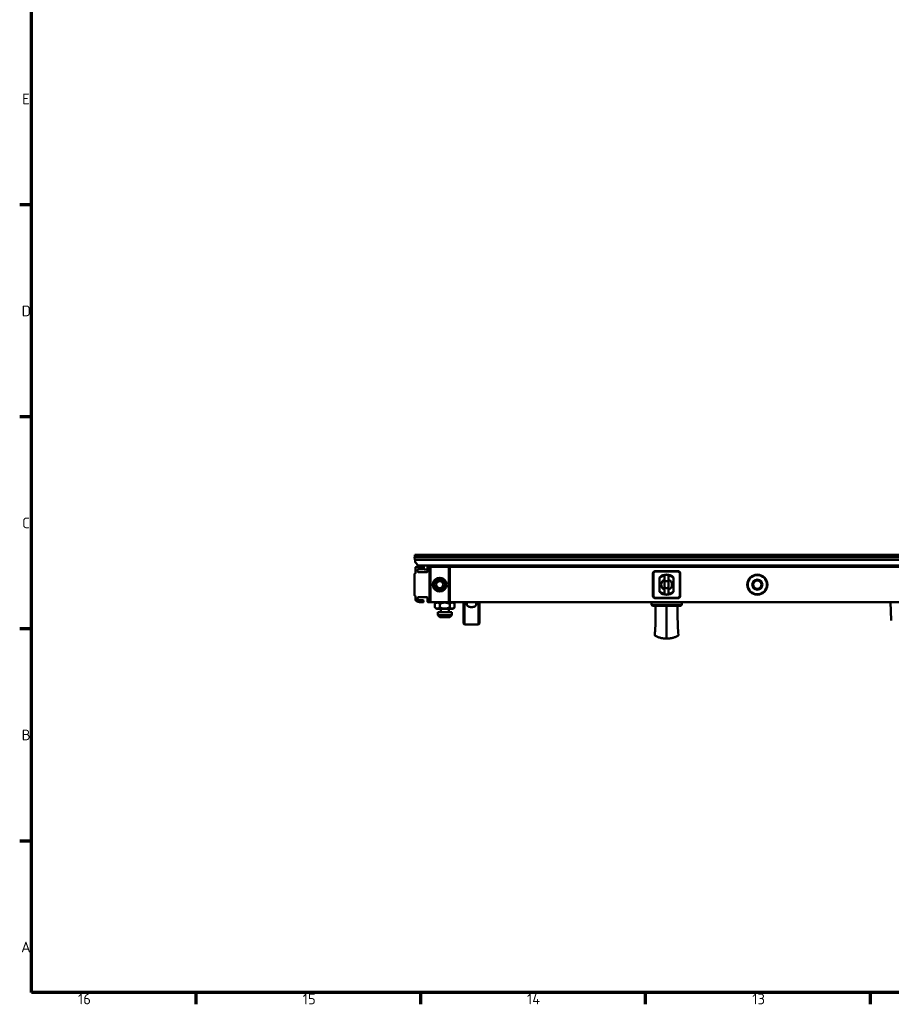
# Model space of a CAD drawing. Header units: millimetres. Extents: x 0 to 7913, y -180 to 2523.
# Tile 1 of 59: x 48 to 913, y 48 to 1025. Entities that reach past the tile are written whole.
import ezdxf

# ---------------------------------------------------------------- set-up
doc = ezdxf.new("R2010")
doc.units = ezdxf.units.MM
doc.header["$LTSCALE"] = 3
doc.layers.get('0').update_dxf_attribs({"lineweight": 25})
doc.layers.add('Rahmen (ISO)', color=7, linetype='Continuous', lineweight=70)
doc.layers.add('Sichtbar (ISO)', color=7, linetype='Continuous', lineweight=50)
doc.styles.add('Notiztext (DIN)', font='isocpeur.ttf')

# ---------------------------------------------------------------- blocks, each defined once
blk = doc.blocks.new('Ränder Vorgaberahmen')
at = {"layer": 'Rahmen (ISO)'}
for p, q in [((20, 280.33), (16.1, 280.33)), ((20, 210.25), (16.1, 210.25)), ((20, 140.17), (16.1, 140.17)), ((20, 70.08), (16.1, 70.08)), ((74.31, 20), (74.31, 16.1)), ((148.63, 20), (148.63, 16.1)), ((222.94, 20), (222.94, 16.1)), ((297.25, 20), (297.25, 16.1))]:
    blk.add_line(p, q, dxfattribs=at)
at = {"layer": 'Rahmen (ISO)', "flags": 128}
blk.add_lwpolyline([(20, 20), (20, 821), (1169, 821), (1169, 20), (20, 20)], dxfattribs=at)
at = {"layer": 'Rahmen (ISO)', "char_height": 3.5, "attachment_point": 7, "style": 'Notiztext (DIN)'}
for s, insert in [('E', (16.93, 313.63)), ('D', (16.75, 243.54)), ('C', (16.93, 173.46)), ('B', (16.75, 103.38)), ('A', (16.58, 33.29)), ('16', (35.36, 16.1)), ('15', (109.67, 16.1)), ('14', (183.81, 16.1)), ('13', (258.29, 16.1))]:
    blk.add_mtext(s, dxfattribs=dict(at, insert=insert))

msp = doc.modelspace()

# ---------------------------------------------------------------- linework, layer by layer
at = {"layer": 'Sichtbar (ISO)'}
for p, q in [((440.233, 489.113), (440.007, 491.695)), ((440.056, 491.711), (440.031, 491.711)), ((939.78, 491.711), (440.031, 491.711)), ((440.056, 491.711), (440.031, 491.711)), ((440.056, 491.711), (440.031, 491.711)), ((440.056, 491.711), (440.031, 491.711)), ((440.056, 491.711), (440.031, 491.711)), ((440.056, 491.711), (440.031, 491.711)), ((440.056, 491.711), (440.031, 491.711)), ((939.756, 493.963), (440.056, 493.963)), ((440.056, 493.963), (440.056, 491.711)), ((939.578, 489.113), (440.233, 489.113)), ((440.704, 486.63), (440.487, 489.113)), ((440.849, 486.32), (443.559, 483.61)), ((440.906, 475.963), (440.906, 481.463)), ((441.406, 481.963), (441.506, 481.963)), ((448.406, 481.963), (441.506, 481.963)), ((442.906, 477.463), (442.906, 479.463)), ((443.406, 479.963), (448.406, 479.963)), ((443.913, 483.463), (935.898, 483.463)), ((445.912, 483.392), (445.912, 483.463)), ((445.912, 481.963), (445.912, 483.391)), ((449.108, 481.963), (448.406, 481.963)), ((448.906, 480.463), (448.906, 481.463)), ((449.178, 479.946), (449.056, 483.463)), ((452.133, 479.463), (449.678, 479.463)), ((452.633, 479.946), (452.756, 483.463)), ((453.406, 481.963), (452.703, 481.963)), ((452.906, 481.463), (452.906, 477.463)), ((454.406, 481.963), (453.406, 481.963)), ((454.906, 481.963), (454.406, 481.963)), ((455.906, 481.963), (454.906, 481.963)), ((454.906, 481.963), (454.906, 481.463)), ((454.906, 447.463), (454.906, 481.463)), ((455.899, 481.963), (455.899, 483.463)), ((455.906, 481.963), (473.906, 481.963)), ((455.906, 481.963), (455.906, 446.963)), ((474.906, 481.963), (473.906, 481.963)), ((473.906, 481.963), (473.906, 446.963)), ((474.906, 481.963), (1404.906, 481.963)), ((474.906, 481.963), (474.906, 481.399)), ((474.906, 480.963), (474.906, 481.399)), ((474.906, 480.963), (474.906, 447.963)), ((682.906, 483.463), (682.945, 481.963)), ((696.906, 483.463), (696.866, 481.963)), ((899.812, 483.392), (899.812, 483.463)), ((899.812, 481.963), (899.812, 483.391)), ((900.806, 483.375), (900.806, 483.375)), ((909.799, 483.404), (909.799, 483.463)), ((440.006, 474.968), (440.006, 453.958)), ((452.406, 476.963), (443.406, 476.963)), ((676.406, 453.213), (676.406, 475.713)), ((676.906, 453.213), (676.906, 475.713)), ((678.656, 477.963), (701.156, 477.963)), ((678.656, 477.463), (701.156, 477.463)), ((687.906, 474.039), (687.906, 473.691)), ((687.906, 473.691), (687.906, 469.449)), ((687.906, 469.449), (687.906, 459.478)), ((691.906, 473.691), (691.906, 474.039)), ((691.906, 469.449), (691.906, 473.691)), ((691.906, 469.449), (691.906, 459.478)), ((702.906, 475.713), (702.906, 453.213)), ((703.406, 475.713), (703.406, 453.213)), ((687.906, 459.478), (687.906, 455.236)), ((691.906, 455.236), (691.906, 459.478)), ((440.906, 449.182), (440.906, 452.963)), ((442.906, 450.175), (442.906, 451.463)), ((443.406, 451.963), (452.406, 451.963)), ((452.906, 451.463), (452.906, 447.463)), ((701.156, 451.463), (678.656, 451.463)), ((701.156, 450.963), (678.656, 450.963)), ((687.906, 455.236), (687.906, 454.888)), ((691.906, 454.888), (691.906, 455.236)), ((448.406, 448.963), (445.906, 448.963)), ((445.906, 446.963), (448.406, 446.963)), ((448.906, 447.463), (448.906, 448.463)), ((453.406, 446.963), (454.406, 446.963)), ((454.906, 447.463), (454.906, 446.963)), ((454.906, 446.963), (455.906, 446.963)), ((455.906, 446.963), (473.906, 446.963)), ((460.091, 445.348), (460.091, 441.978)), ((461.706, 446.963), (460.099, 445.357)), ((461.706, 440.363), (460.099, 441.97)), ((478.106, 440.363), (461.706, 440.363)), ((464.985, 445.348), (464.985, 441.978)), ((465.906, 440.363), (465.906, 437.163)), ((473.906, 446.963), (474.906, 446.963)), ((473.906, 440.363), (473.906, 437.163)), ((474.8, 445.348), (474.8, 441.978)), ((474.906, 447.528), (474.906, 447.963)), ((474.906, 447.528), (474.906, 446.963)), ((1404.906, 446.963), (474.906, 446.963)), ((478.106, 446.963), (479.712, 445.357)), ((478.106, 440.363), (479.712, 441.97)), ((479.72, 445.348), (479.72, 441.978)), ((488.406, 446.963), (488.406, 439.969)), ((488.406, 439.969), (488.406, 425.854)), ((489.406, 446.963), (489.406, 440.815)), ((491.806, 446.438), (491.806, 445.121)), ((501.006, 446.438), (501.006, 445.121)), ((503.406, 440.815), (503.406, 446.963)), ((504.406, 439.969), (504.406, 446.963)), ((504.406, 425.854), (504.406, 439.969)), ((674.871, 444.463), (674.783, 446.963)), ((704.94, 444.463), (674.871, 444.463)), ((675.906, 443.463), (674.871, 444.463)), ((703.906, 443.463), (675.906, 443.463)), ((678.96, 443.463), (678.96, 432.463)), ((689.906, 411.963), (689.906, 443.463)), ((700.851, 432.463), (700.851, 443.463)), ((703.906, 443.463), (704.94, 444.463)), ((704.94, 444.463), (705.028, 446.963)), ((912.138, 446.963), (912.76, 429.137)), ((462.906, 437.163), (476.906, 437.163)), ((462.906, 437.163), (462.906, 434.163)), ((476.906, 434.163), (462.906, 434.163)), ((464.906, 432.163), (462.906, 434.163)), ((474.906, 432.163), (464.906, 432.163)), ((474.906, 432.163), (476.906, 434.163)), ((476.906, 437.163), (476.906, 434.163)), ((489.406, 424.854), (488.406, 425.854)), ((489.406, 424.854), (503.405, 424.854)), ((504.406, 425.854), (503.405, 424.854)), ((679.419, 417.532), (679.419, 417.532)), ((679.419, 414.359), (679.419, 414.359)), ((680.305, 412.88), (680.286, 412.888)), ((680.311, 412.878), (680.311, 412.878)), ((699.5, 412.878), (699.5, 412.878)), ((699.506, 412.88), (699.513, 412.883)), ((700.392, 417.534), (700.392, 417.534)), ((700.392, 414.359), (700.392, 414.359))]:
    msp.add_line(p, q, dxfattribs=at)
for centre, radius in [((464.906, 464.463), 6.9), ((464.906, 464.463), 6.6), ((464.906, 464.463), 5.4), ((464.906, 464.463), 5.1), ((779.906, 464.463), 10), ((779.906, 464.463), 9.5), ((779.906, 464.463), 5), ((464.906, 464.463), 3.4), ((779.906, 464.463), 4.1)]:
    msp.add_circle(centre, radius, dxfattribs=at)
for centre, radius, start, end in [((441.202, 486.674), 0.5, 184.999997, 225), ((443.406, 479.463), 0.5, 90, 180), ((443.913, 483.963), 0.5, 225.002176, 269.998902), ((448.406, 481.463), 0.5, 0, 90), ((448.406, 480.463), 0.5, 270, 0), ((449.678, 479.963), 0.5, 182, 270), ((452.133, 479.963), 0.5, 270, 358), ((453.406, 481.463), 0.5, 90, 180), ((454.406, 481.463), 0.5, 0, 90), ((443.406, 477.463), 0.5, 180, 270), ((452.406, 477.463), 0.5, 270, 0), ((678.656, 475.713), 2.25, 90, 180), ((678.656, 475.713), 1.75, 90, 180), ((689.906, 464.463), 10, 45.572996, 134.427004), ((689.906, 464.463), 9.441, 102.229756, 137.851949), ((689.906, 464.463), 5.372, 111.859221, 248.140779), ((689.906, 464.463), 9.441, 42.148045, 77.770244), ((689.906, 464.463), 5.372, 291.859221, 68.140779), ((701.156, 475.713), 2.25, 0, 90), ((701.156, 475.713), 1.75, 0, 90), ((443.406, 451.463), 0.5, 90, 180), ((443.406, 450.175), 0.5, 180, 238.243136), ((445.906, 454.213), 5.25, 238.243136, 270), ((452.406, 451.463), 0.5, 0, 90), ((678.656, 453.213), 2.25, 180, 270), ((678.656, 453.213), 1.75, 180, 270), ((689.906, 464.463), 9.441, 222.148051, 257.770244), ((689.906, 464.463), 10, 225.572996, 314.427004), ((689.906, 464.463), 9.441, 282.229756, 317.851949), ((701.156, 453.213), 2.25, 270, 0), ((701.156, 453.213), 1.75, 270, 0), ((445.906, 454.213), 7.25, 232.63456, 270), ((448.406, 448.463), 0.5, 0, 90), ((448.406, 447.463), 0.5, 270, 0), ((453.406, 447.463), 0.5, 180, 270), ((454.406, 447.463), 0.5, 270, 0), ((913.76, 429.171), 1, 182, 196.011177), ((913.262, 429.093), 0.5, 181.986713, 196.023585), ((679.241, 414.463), 1, 175.870155, 243.618498), ((700.57, 414.463), 1, 296.380386, 5.416736)]:
    msp.add_arc(centre, radius, start, end, dxfattribs=at)
for centre, major_axis, ratio, start_param, end_param in [((680.876, 445.963), (0, 1), 0.5612357, 6.283129, 6.2831853), ((698.935, 445.963), (0, 1), 0.5612357, 0, 0.0000561), ((680.694, 413.801), (-0.384, -0.923), 0.9999945, 6.2769849, 6.2831166), ((699.117, 413.801), (0.384, -0.923), 0.9999945, 0, 0.0061309)]:
    msp.add_ellipse(centre, major_axis=major_axis, ratio=ratio, start_param=start_param, end_param=end_param, dxfattribs=at)
for points, knots in [([(441.406, 481.963), (441.388, 481.963), (441.371, 481.963), (441.354, 481.961), (441.337, 481.959), (441.32, 481.956), (441.303, 481.953), (441.286, 481.949), (441.269, 481.945), (441.252, 481.939), (441.236, 481.934), (441.219, 481.928), (441.203, 481.921), (441.187, 481.913), (441.171, 481.905), (441.156, 481.897), (441.14, 481.888), (441.125, 481.878), (441.111, 481.867), (441.096, 481.857), (441.082, 481.845), (441.069, 481.833), (441.056, 481.821), (441.043, 481.808), (441.031, 481.795), (441.019, 481.782), (441.008, 481.768), (440.998, 481.753), (440.988, 481.739), (440.978, 481.724), (440.97, 481.708), (440.961, 481.693), (440.953, 481.677), (440.946, 481.662), (440.94, 481.646), (440.934, 481.629), (440.928, 481.613), (440.923, 481.597), (440.919, 481.58), (440.916, 481.564), (440.912, 481.547), (440.91, 481.53), (440.908, 481.513), (440.906, 481.497), (440.906, 481.48), (440.906, 481.463)], [0.00000002, 0.00000002, 0.00000002, 0.00000002, 0.06666667, 0.06666667, 0.06666667, 0.13333333, 0.13333333, 0.13333333, 0.2, 0.2, 0.2, 0.26666667, 0.26666667, 0.26666667, 0.33333333, 0.33333333, 0.33333333, 0.4, 0.4, 0.4, 0.46666667, 0.46666667, 0.46666667, 0.53333333, 0.53333333, 0.53333333, 0.6, 0.6, 0.6, 0.66666667, 0.66666667, 0.66666667, 0.73333333, 0.73333333, 0.73333333, 0.8, 0.8, 0.8, 0.86666667, 0.86666667, 0.86666667, 0.93333333, 0.93333333, 0.93333333, 1, 1, 1, 1]), ([(455.158, 481.963), (455.127, 482.157), (455.064, 482.525), (454.981, 482.992), (454.925, 483.265), (454.9, 483.381)], [0, 0, 0, 0, 0.33333333, 0.66666667, 0.93616421, 0.93616421, 0.93616421, 0.93616421]), ([(455.158, 481.963), (455.127, 482.155), (455.065, 482.523), (454.982, 482.99), (454.925, 483.264), (454.9, 483.381)], [0, 0, 0, 0, 0.33333333, 0.66666667, 0.93645745, 0.93645745, 0.93645745, 0.93645745]), ([(900.824, 483.463), (900.794, 483.319), (900.725, 483.016), (900.642, 482.516), (900.582, 482.153), (900.553, 481.963)], [0.00009591, 0.00009591, 0.00009591, 0.00009591, 0.33333333, 0.66666667, 1, 1, 1, 1]), ([(900.806, 483.375), (900.78, 483.257), (900.72, 482.982), (900.642, 482.516), (900.582, 482.153), (900.553, 481.963)], [0.06757615, 0.06757615, 0.06757615, 0.06757615, 0.33333333, 0.66666667, 1, 1, 1, 1]), ([(900.806, 483.375), (900.78, 483.257), (900.72, 482.982), (900.642, 482.516), (900.582, 482.153), (900.553, 481.963)], [0.06757524, 0.06757524, 0.06757524, 0.06757524, 0.33333333, 0.66666667, 1, 1, 1, 1]), ([(900.806, 483.375), (900.78, 483.257), (900.72, 482.982), (900.642, 482.516), (900.582, 482.153), (900.553, 481.963)], [0.06757615, 0.06757615, 0.06757615, 0.06757615, 0.33333333, 0.66666667, 1, 1, 1, 1]), ([(900.806, 483.375), (900.78, 483.257), (900.72, 482.982), (900.642, 482.516), (900.582, 482.153), (900.553, 481.963)], [0.06757524, 0.06757524, 0.06757524, 0.06757524, 0.33333333, 0.66666667, 1, 1, 1, 1]), ([(900.806, 483.375), (900.78, 483.257), (900.72, 482.982), (900.642, 482.516), (900.582, 482.153), (900.553, 481.963)], [0.06757615, 0.06757615, 0.06757615, 0.06757615, 0.33333333, 0.66666667, 1, 1, 1, 1]), ([(900.806, 483.375), (900.78, 483.257), (900.72, 482.982), (900.642, 482.516), (900.582, 482.153), (900.553, 481.963)], [0.06757524, 0.06757524, 0.06757524, 0.06757524, 0.33333333, 0.66666667, 1, 1, 1, 1]), ([(900.806, 483.375), (900.78, 483.257), (900.72, 482.982), (900.642, 482.516), (900.582, 482.153), (900.553, 481.963)], [0.06757615, 0.06757615, 0.06757615, 0.06757615, 0.33333333, 0.66666667, 1, 1, 1, 1]), ([(900.806, 483.375), (900.78, 483.257), (900.72, 482.982), (900.642, 482.516), (900.582, 482.153), (900.553, 481.963)], [0.06757524, 0.06757524, 0.06757524, 0.06757524, 0.33333333, 0.66666667, 1, 1, 1, 1]), ([(900.806, 483.375), (900.78, 483.257), (900.72, 482.982), (900.642, 482.516), (900.582, 482.153), (900.553, 481.963)], [0.06757615, 0.06757615, 0.06757615, 0.06757615, 0.33333333, 0.66666667, 1, 1, 1, 1]), ([(900.806, 483.375), (900.78, 483.257), (900.72, 482.982), (900.642, 482.516), (900.582, 482.153), (900.553, 481.963)], [0.06757524, 0.06757524, 0.06757524, 0.06757524, 0.33333333, 0.66666667, 1, 1, 1, 1]), ([(900.806, 483.375), (900.78, 483.257), (900.72, 482.982), (900.642, 482.516), (900.582, 482.153), (900.553, 481.963)], [0.06757615, 0.06757615, 0.06757615, 0.06757615, 0.33333333, 0.66666667, 1, 1, 1, 1]), ([(900.806, 483.375), (900.78, 483.257), (900.72, 482.982), (900.642, 482.516), (900.582, 482.153), (900.553, 481.963)], [0.06757524, 0.06757524, 0.06757524, 0.06757524, 0.33333333, 0.66666667, 1, 1, 1, 1]), ([(900.806, 483.375), (900.78, 483.257), (900.72, 482.982), (900.642, 482.516), (900.582, 482.153), (900.553, 481.963)], [0.06757615, 0.06757615, 0.06757615, 0.06757615, 0.33333333, 0.66666667, 1, 1, 1, 1]), ([(900.806, 483.375), (900.78, 483.257), (900.72, 482.982), (900.642, 482.516), (900.582, 482.153), (900.553, 481.963)], [0.06757524, 0.06757524, 0.06757524, 0.06757524, 0.33333333, 0.66666667, 1, 1, 1, 1]), ([(900.806, 483.375), (900.78, 483.257), (900.72, 482.982), (900.642, 482.516), (900.582, 482.153), (900.553, 481.963)], [0.06757615, 0.06757615, 0.06757615, 0.06757615, 0.33333333, 0.66666667, 1, 1, 1, 1]), ([(908.553, 481.963), (908.583, 482.154), (908.641, 482.519), (908.736, 483.025), (908.769, 483.322), (908.787, 483.462)], [0, 0, 0, 0, 0.33333333, 0.66666667, 0.99888649, 0.99888649, 0.99888649, 0.99888649]), ([(440.456, 475.466), (440.438, 475.464), (440.42, 475.461), (440.402, 475.458), (440.383, 475.454), (440.364, 475.448), (440.345, 475.442), (440.325, 475.435), (440.306, 475.427), (440.287, 475.418), (440.268, 475.409), (440.249, 475.398), (440.23, 475.386), (440.212, 475.374), (440.194, 475.36), (440.177, 475.346), (440.16, 475.331), (440.144, 475.315), (440.129, 475.297), (440.114, 475.28), (440.1, 475.262), (440.087, 475.242), (440.074, 475.222), (440.063, 475.202), (440.053, 475.18), (440.043, 475.159), (440.034, 475.136), (440.027, 475.113), (440.02, 475.09), (440.015, 475.066), (440.011, 475.042), (440.007, 475.018), (440.006, 474.993), (440.006, 474.968)], [0, 0, 0, 0, 0.09090909, 0.09090909, 0.09090909, 0.18181818, 0.18181818, 0.18181818, 0.27272727, 0.27272727, 0.27272727, 0.36363636, 0.36363636, 0.36363636, 0.45454545, 0.45454545, 0.45454545, 0.54545455, 0.54545455, 0.54545455, 0.63636364, 0.63636364, 0.63636364, 0.72727273, 0.72727273, 0.72727273, 0.81818182, 0.81818182, 0.81818182, 0.90909091, 0.90909091, 0.90909091, 0.99975273, 0.99975273, 0.99975273, 0.99975273]), ([(440.906, 475.963), (440.906, 475.947), (440.905, 475.931), (440.903, 475.915), (440.902, 475.898), (440.899, 475.882), (440.896, 475.866), (440.893, 475.85), (440.889, 475.835), (440.884, 475.819), (440.88, 475.804), (440.874, 475.788), (440.868, 475.773), (440.862, 475.758), (440.855, 475.744), (440.847, 475.73), (440.84, 475.715), (440.832, 475.701), (440.823, 475.688), (440.814, 475.675), (440.804, 475.662), (440.794, 475.649), (440.784, 475.637), (440.774, 475.625), (440.762, 475.613), (440.751, 475.602), (440.739, 475.591), (440.727, 475.58), (440.715, 475.57), (440.702, 475.56), (440.688, 475.551), (440.675, 475.542), (440.661, 475.533), (440.647, 475.526), (440.633, 475.518), (440.618, 475.51), (440.603, 475.504), (440.588, 475.497), (440.572, 475.492), (440.556, 475.487), (440.54, 475.482), (440.524, 475.477), (440.507, 475.474), (440.49, 475.47), (440.473, 475.468), (440.456, 475.466)], [0, 0, 0, 0, 0.0666667, 0.0666667, 0.0666667, 0.1333333, 0.1333333, 0.1333333, 0.2, 0.2, 0.2, 0.2666667, 0.2666667, 0.2666667, 0.3333333, 0.3333333, 0.3333333, 0.4, 0.4, 0.4, 0.4666667, 0.4666667, 0.4666667, 0.5333333, 0.5333333, 0.5333333, 0.6, 0.6, 0.6, 0.6666667, 0.6666667, 0.6666667, 0.7333333, 0.7333333, 0.7333333, 0.8, 0.8, 0.8, 0.8666667, 0.8666667, 0.8666667, 0.9333333, 0.9333333, 0.9333333, 1, 1, 1, 1]), ([(687.906, 474.039), (687.906, 474.043), (687.955, 474.059), (688.158, 474.106), (688.312, 474.138), (688.666, 474.196), (688.891, 474.226), (689.384, 474.269), (689.653, 474.28), (690.158, 474.28), (690.427, 474.269), (690.92, 474.226), (691.145, 474.196), (691.499, 474.138), (691.653, 474.106), (691.856, 474.059), (691.905, 474.043), (691.906, 474.039)], [-0.60576542, -0.60576542, -0.60576542, -0.60576542, -0.5306513, -0.5306513, -0.45482372, -0.45482372, -0.37903158, -0.37903158, -0.30323944, -0.30323944, -0.22744729, -0.22744729, -0.15165515, -0.15165515, -0.07582758, -0.07582758, -0.00071346, -0.00071346, -0.00071346, -0.00071346]), ([(696.906, 470.799), (696.906, 470.887), (696.906, 470.975), (696.906, 471.064), (696.906, 471.153), (696.906, 471.243), (696.906, 471.333), (696.906, 471.423), (696.906, 471.514), (696.906, 471.605)], [0.00000011, 0.00000011, 0.00000011, 0.00000011, 0.33333333, 0.33333333, 0.33333333, 0.66666667, 0.66666667, 0.66666667, 1, 1, 1, 1]), ([(687.906, 466.074), (687.906, 466.48), (687.925, 466.876), (687.968, 467.246), (687.968, 467.252), (687.969, 467.258)], [0.1582057, 0.1582057, 0.1582057, 0.1582057, 0.27848873, 0.27848873, 0.28052286, 0.28052286, 0.28052286, 0.28052286]), ([(687.969, 461.669), (687.968, 461.675), (687.968, 461.681), (687.925, 462.05), (687.906, 462.447), (687.906, 462.853)], [-0.28052286, -0.28052286, -0.28052286, -0.28052286, -0.27848873, -0.27848873, -0.1582057, -0.1582057, -0.1582057, -0.1582057]), ([(687.969, 467.258), (687.994, 467.275), (688.024, 467.296), (688.164, 467.386), (688.317, 467.476), (688.665, 467.635), (688.886, 467.717), (689.377, 467.832), (689.648, 467.863), (690.163, 467.863), (690.434, 467.832), (690.926, 467.717), (691.146, 467.635), (691.494, 467.476), (691.647, 467.386), (691.787, 467.296), (691.818, 467.275), (691.842, 467.258)], [0.04960858, 0.04960858, 0.04960858, 0.04960858, 0.07783494, 0.07783494, 0.15566987, 0.15566987, 0.23304895, 0.23304895, 0.31042804, 0.31042804, 0.38780712, 0.38780712, 0.4651862, 0.4651862, 0.54302114, 0.54302114, 0.57124749, 0.57124749, 0.57124749, 0.57124749]), ([(691.842, 461.669), (691.818, 461.652), (691.787, 461.631), (691.647, 461.541), (691.494, 461.451), (691.146, 461.292), (690.926, 461.21), (690.434, 461.095), (690.163, 461.063), (689.648, 461.063), (689.377, 461.095), (688.886, 461.21), (688.665, 461.292), (688.317, 461.451), (688.164, 461.541), (688.024, 461.631), (687.994, 461.652), (687.969, 461.669)], [-0.57124749, -0.57124749, -0.57124749, -0.57124749, -0.54302114, -0.54302114, -0.4651862, -0.4651862, -0.38780712, -0.38780712, -0.31042804, -0.31042804, -0.23304895, -0.23304895, -0.15566987, -0.15566987, -0.07783494, -0.07783494, -0.04960858, -0.04960858, -0.04960858, -0.04960858]), ([(691.842, 467.258), (691.843, 467.252), (691.843, 467.246), (691.886, 466.876), (691.905, 466.48), (691.906, 466.074)], [1.081718, 1.081718, 1.081718, 1.081718, 1.08375214, 1.08375214, 1.20403516, 1.20403516, 1.20403516, 1.20403516]), ([(691.906, 462.853), (691.905, 462.447), (691.886, 462.05), (691.843, 461.681), (691.843, 461.675), (691.842, 461.669)], [-1.20403516, -1.20403516, -1.20403516, -1.20403516, -1.08375214, -1.08375214, -1.081718, -1.081718, -1.081718, -1.081718]), ([(440.006, 453.958), (440.006, 453.933), (440.007, 453.909), (440.011, 453.885), (440.015, 453.86), (440.02, 453.836), (440.027, 453.813), (440.034, 453.79), (440.043, 453.768), (440.053, 453.746), (440.063, 453.725), (440.074, 453.704), (440.087, 453.685), (440.1, 453.665), (440.114, 453.647), (440.129, 453.629), (440.144, 453.612), (440.161, 453.596), (440.177, 453.581), (440.194, 453.566), (440.212, 453.553), (440.23, 453.541), (440.249, 453.529), (440.268, 453.518), (440.287, 453.509), (440.306, 453.499), (440.325, 453.492), (440.345, 453.485), (440.364, 453.478), (440.383, 453.473), (440.402, 453.469), (440.42, 453.465), (440.438, 453.463), (440.456, 453.461)], [0, 0, 0, 0, 0.0909091, 0.0909091, 0.0909091, 0.1818182, 0.1818182, 0.1818182, 0.2727273, 0.2727273, 0.2727273, 0.3636364, 0.3636364, 0.3636364, 0.4545455, 0.4545455, 0.4545455, 0.5454545, 0.5454545, 0.5454545, 0.6363636, 0.6363636, 0.6363636, 0.7272727, 0.7272727, 0.7272727, 0.8181818, 0.8181818, 0.8181818, 0.9090909, 0.9090909, 0.9090909, 1, 1, 1, 1]), ([(440.456, 453.461), (440.473, 453.459), (440.49, 453.457), (440.507, 453.453), (440.524, 453.45), (440.54, 453.445), (440.556, 453.44), (440.572, 453.435), (440.588, 453.429), (440.603, 453.423), (440.618, 453.416), (440.633, 453.409), (440.647, 453.401), (440.661, 453.393), (440.675, 453.385), (440.688, 453.376), (440.702, 453.367), (440.715, 453.357), (440.727, 453.346), (440.739, 453.336), (440.751, 453.325), (440.762, 453.314), (440.774, 453.302), (440.784, 453.29), (440.794, 453.278), (440.805, 453.265), (440.814, 453.252), (440.823, 453.239), (440.832, 453.225), (440.84, 453.211), (440.847, 453.197), (440.855, 453.183), (440.862, 453.168), (440.868, 453.153), (440.874, 453.138), (440.88, 453.123), (440.884, 453.108), (440.889, 453.092), (440.893, 453.076), (440.896, 453.06), (440.899, 453.045), (440.902, 453.028), (440.903, 453.012), (440.905, 452.996), (440.906, 452.98), (440.906, 452.963)], [0, 0, 0, 0, 0.0666667, 0.0666667, 0.0666667, 0.1333333, 0.1333333, 0.1333333, 0.2, 0.2, 0.2, 0.2666667, 0.2666667, 0.2666667, 0.3333333, 0.3333333, 0.3333333, 0.4, 0.4, 0.4, 0.4666667, 0.4666667, 0.4666667, 0.5333333, 0.5333333, 0.5333333, 0.6, 0.6, 0.6, 0.6666667, 0.6666667, 0.6666667, 0.7333333, 0.7333333, 0.7333333, 0.8, 0.8, 0.8, 0.8666667, 0.8666667, 0.8666667, 0.9333333, 0.9333333, 0.9333333, 1, 1, 1, 1]), ([(440.906, 449.182), (440.906, 449.166), (440.906, 449.149), (440.908, 449.132), (440.91, 449.115), (440.912, 449.098), (440.916, 449.081), (440.919, 449.064), (440.924, 449.048), (440.929, 449.031), (440.934, 449.015), (440.94, 448.998), (440.947, 448.982), (440.954, 448.966), (440.962, 448.95), (440.971, 448.935), (440.98, 448.92), (440.989, 448.905), (441, 448.89), (441.01, 448.876), (441.021, 448.862), (441.034, 448.848), (441.046, 448.835), (441.059, 448.822), (441.072, 448.81)], [0, 0, 0, 0, 0.125, 0.125, 0.125, 0.25, 0.25, 0.25, 0.375, 0.375, 0.375, 0.5, 0.5, 0.5, 0.625, 0.625, 0.625, 0.75, 0.75, 0.75, 0.875, 0.875, 0.875, 1, 1, 1, 1]), ([(687.906, 454.888), (687.906, 454.884), (687.955, 454.868), (688.158, 454.821), (688.312, 454.789), (688.666, 454.731), (688.891, 454.701), (689.384, 454.658), (689.653, 454.647), (690.158, 454.647), (690.427, 454.658), (690.92, 454.701), (691.145, 454.731), (691.499, 454.789), (691.653, 454.821), (691.856, 454.868), (691.905, 454.884), (691.906, 454.888)], [-0.60576542, -0.60576542, -0.60576542, -0.60576542, -0.5306513, -0.5306513, -0.45482372, -0.45482372, -0.37903158, -0.37903158, -0.30323944, -0.30323944, -0.22744729, -0.22744729, -0.15165515, -0.15165515, -0.07582758, -0.07582758, -0.00071346, -0.00071346, -0.00071346, -0.00071346]), ([(441.072, 448.81), (441.108, 448.777), (441.144, 448.746), (441.181, 448.715), (441.217, 448.683), (441.253, 448.653), (441.289, 448.623), (441.326, 448.593), (441.362, 448.564), (441.398, 448.535), (441.434, 448.506), (441.47, 448.479), (441.506, 448.451)], [0, 0, 0, 0, 0.25, 0.25, 0.25, 0.5, 0.5, 0.5, 0.75, 0.75, 0.75, 1, 1, 1, 1]), ([(489.406, 440.815), (489.406, 440.629), (489.405, 440.429), (489.405, 440.006), (489.405, 439.782), (489.407, 439.078), (489.406, 438.565), (489.405, 437.657), (489.406, 437.279), (489.406, 436.372), (489.405, 435.839), (489.405, 434.973), (489.406, 434.656), (489.406, 433.747), (489.405, 433.138), (489.405, 432.016), (489.406, 431.501), (489.406, 430.528), (489.405, 430.069), (489.405, 429.214), (489.406, 428.817), (489.406, 428.088), (489.405, 427.755), (489.405, 427.147), (489.406, 426.873), (489.406, 426.372), (489.405, 426.147), (489.405, 425.735), (489.406, 425.555), (489.406, 425.241), (489.405, 425.115), (489.405, 424.925), (489.406, 424.871), (489.406, 424.855), (489.406, 424.854), (489.406, 424.854)], [-3.3544044, -3.3544044, -3.3544044, -3.3544044, -3.2496396, -3.2496396, -3.1439863, -3.1439863, -2.9322305, -2.9322305, -2.7921768, -2.7921768, -2.6079099, -2.6079099, -2.5053202, -2.5053202, -2.3172841, -2.3172841, -2.1626455, -2.1626455, -2.0237173, -2.0237173, -1.898573, -1.898573, -1.7843118, -1.7843118, -1.6773515, -1.6773515, -1.5703916, -1.5703916, -1.4561286, -1.4561286, -1.3309813, -1.3309813, -1.1920498, -1.1920498, -1.1691836, -1.1691836, -1.1691836, -1.1691836]), ([(493.954, 442.53), (493.659, 442.647), (493.388, 442.782), (492.745, 443.19), (492.391, 443.525), (491.921, 444.284), (491.806, 444.71), (491.806, 445.121)], [1.63577447, 1.63577447, 1.63577447, 1.63577447, 1.73566242, 1.73566242, 1.90918814, 1.90918814, 2.08271386, 2.08271386, 2.08271386, 2.08271386]), ([(501.006, 445.121), (501.006, 444.71), (500.89, 444.284), (500.42, 443.525), (500.066, 443.19), (499.251, 442.673), (498.734, 442.454), (497.601, 442.167), (496.984, 442.098), (495.827, 442.098), (495.211, 442.167), (494.404, 442.372), (494.172, 442.446), (493.954, 442.53)], [3.47160082, 3.47160082, 3.47160082, 3.47160082, 3.64510421, 3.64510421, 3.81860761, 3.81860761, 3.99217181, 3.99217181, 4.16573601, 4.16573601, 4.33927788, 4.33927788, 4.41293181, 4.41293181, 4.41293181, 4.41293181]), ([(503.405, 424.854), (503.405, 424.854), (503.405, 424.855), (503.405, 424.871), (503.406, 424.925), (503.406, 425.115), (503.405, 425.241), (503.405, 425.555), (503.406, 425.736), (503.406, 426.147), (503.405, 426.372), (503.405, 426.873), (503.406, 427.148), (503.406, 427.755), (503.405, 428.088), (503.405, 428.817), (503.406, 429.214), (503.406, 430.069), (503.405, 430.528), (503.405, 431.501), (503.406, 432.017), (503.406, 433.138), (503.405, 433.747), (503.405, 434.495), (503.405, 434.654), (503.406, 435.413), (503.405, 435.995), (503.406, 436.978), (503.406, 437.39), (503.406, 438.379), (503.404, 438.938), (503.406, 439.701), (503.407, 439.944), (503.406, 440.401), (503.406, 440.616), (503.406, 440.815)], [-2.1853398, -2.1853398, -2.1853398, -2.1853398, -2.1626516, -2.1626516, -2.023726, -2.023726, -1.8985843, -1.8985843, -1.7843263, -1.7843263, -1.6773718, -1.6773718, -1.5704169, -1.5704169, -1.4561613, -1.4561613, -1.3310231, -1.3310231, -1.192102, -1.192102, -1.0374728, -1.0374728, -0.8494491, -0.8494491, -0.7984251, -0.7984251, -0.6027908, -0.6027908, -0.4529891, -0.4529891, -0.2258827, -0.2258827, -0.1124604, -0.1124604, -0.0000003, -0.0000003, -0.0000003, -0.0000003]), ([(686.093, 411.256), (685.587, 411.334), (685.083, 411.428), (684.082, 411.646), (683.585, 411.77), (682.599, 412.049), (682.111, 412.204), (681.144, 412.543), (680.666, 412.728), (679.722, 413.126), (679.256, 413.339), (678.797, 413.567)], [0.15299227, 0.15299227, 0.15299227, 0.15299227, 0.21443192, 0.21443192, 0.27587157, 0.27587157, 0.33731122, 0.33731122, 0.39875086, 0.39875086, 0.46019051, 0.46019051, 0.46019051, 0.46019051]), ([(689.906, 410.963), (689.586, 410.963), (689.266, 410.97), (688.947, 410.982), (688.627, 410.994), (688.308, 411.012), (687.989, 411.037), (687.67, 411.062), (687.352, 411.092), (687.034, 411.129), (686.72, 411.165), (686.406, 411.208), (686.093, 411.256)], [0, 0, 0, 0, 0.08333333, 0.08333333, 0.08333333, 0.16666667, 0.16666667, 0.16666667, 0.25, 0.25, 0.25, 0.33246148, 0.33246148, 0.33246148, 0.33246148]), ([(694.271, 411.348), (694.09, 411.315), (693.594, 411.233), (692.778, 411.123), (691.823, 411.031), (690.865, 410.976), (690.225, 410.963), (689.906, 410.963)], [0.6187985, 0.6187985, 0.6187985, 0.6187985, 0.66666667, 0.75, 0.83333333, 0.91666667, 1, 1, 1, 1]), ([(701.014, 413.567), (700.589, 413.356), (700.157, 413.157), (699.284, 412.784), (698.842, 412.61), (697.948, 412.288), (697.497, 412.139), (696.587, 411.868), (696.128, 411.746), (695.204, 411.527), (694.739, 411.431), (694.271, 411.348)], [5.82298766, 5.82298766, 5.82298766, 5.82298766, 5.87994391, 5.87994391, 5.93690016, 5.93690016, 5.9938564, 5.9938564, 6.05081265, 6.05081265, 6.1077689, 6.1077689, 6.1077689, 6.1077689]), ([(701.014, 413.567), (700.495, 413.31), (700.027, 413.102), (699.645, 412.938), (699.569, 412.907), (699.516, 412.884), (699.506, 412.88), (699.5, 412.878), (699.5, 412.878), (699.5, 412.878), (699.5, 412.878), (699.499, 412.878), (699.499, 412.878), (699.499, 412.878), (699.499, 412.878), (699.499, 412.878), (699.499, 412.878), (699.499, 412.878)], [0, 0, 0, 0, 1.5721817, 1.5721817, 2.1616933, 2.1616933, 2.3827331, 2.3827331, 2.465621, 2.465621, 2.466849, 2.466849, 2.4674629, 2.4674629, 2.4677699, 2.4677699, 2.4679234, 2.4679234, 2.4679234, 2.4679234])]:
    msp.add_open_spline(points, degree=3, knots=knots, dxfattribs=at)
for points in [[(445.91, 483.391), (445.91, 483.391), (445.91, 483.392), (445.91, 483.392)], [(445.945, 481.963), (445.94, 482.143), (445.931, 482.488), (445.918, 482.964), (445.913, 483.253), (445.91, 483.391)], [(446.924, 483.463), (446.932, 483.401), (446.94, 483.336), (446.948, 483.27)], [(446.924, 483.463), (446.932, 483.401), (446.94, 483.336), (446.948, 483.271)], [(446.924, 483.463), (446.932, 483.401), (446.94, 483.336), (446.948, 483.27)], [(446.924, 483.463), (446.932, 483.401), (446.94, 483.336), (446.948, 483.271)], [(446.924, 483.463), (446.932, 483.401), (446.94, 483.336), (446.948, 483.27)], [(446.924, 483.463), (446.932, 483.401), (446.94, 483.336), (446.948, 483.271)], [(446.924, 483.463), (446.932, 483.401), (446.94, 483.336), (446.948, 483.27)], [(446.924, 483.463), (446.932, 483.401), (446.94, 483.336), (446.948, 483.271)], [(446.924, 483.463), (446.932, 483.401), (446.94, 483.336), (446.948, 483.27)], [(446.924, 483.463), (446.932, 483.401), (446.94, 483.336), (446.948, 483.271)], [(446.924, 483.463), (446.932, 483.401), (446.94, 483.336), (446.948, 483.27)], [(446.924, 483.463), (446.932, 483.401), (446.94, 483.336), (446.948, 483.271)], [(446.924, 483.463), (446.932, 483.401), (446.94, 483.336), (446.948, 483.27)], [(446.924, 483.463), (446.932, 483.401), (446.94, 483.336), (446.948, 483.271)], [(446.924, 483.463), (446.943, 483.321), (446.976, 483.02), (447.07, 482.52), (447.128, 482.154), (447.158, 481.963)], [(446.924, 483.463), (446.932, 483.4), (446.94, 483.336), (446.948, 483.27)], [(454.9, 483.382), (454.894, 483.409), (454.888, 483.436), (454.882, 483.463)], [(454.9, 483.381), (454.894, 483.409), (454.888, 483.436), (454.882, 483.463)], [(454.9, 483.382), (454.894, 483.409), (454.888, 483.436), (454.882, 483.463)], [(454.9, 483.381), (454.894, 483.409), (454.888, 483.436), (454.882, 483.463)], [(454.9, 483.382), (454.894, 483.409), (454.888, 483.436), (454.882, 483.463)], [(454.9, 483.381), (454.894, 483.409), (454.888, 483.436), (454.882, 483.463)], [(454.9, 483.382), (454.894, 483.409), (454.888, 483.436), (454.882, 483.463)], [(454.9, 483.381), (454.894, 483.409), (454.888, 483.436), (454.882, 483.463)], [(454.9, 483.382), (454.894, 483.409), (454.888, 483.436), (454.882, 483.463)], [(454.9, 483.381), (454.894, 483.409), (454.888, 483.436), (454.882, 483.463)], [(454.9, 483.382), (454.894, 483.409), (454.888, 483.436), (454.882, 483.463)], [(454.9, 483.381), (454.894, 483.409), (454.888, 483.436), (454.882, 483.463)], [(454.9, 483.382), (454.894, 483.409), (454.888, 483.436), (454.882, 483.463)], [(454.9, 483.381), (454.894, 483.409), (454.888, 483.436), (454.882, 483.463)], [(454.9, 483.381), (454.894, 483.409), (454.888, 483.436), (454.882, 483.463)], [(454.9, 483.382), (454.894, 483.409), (454.888, 483.436), (454.882, 483.463)], [(454.929, 483.246), (454.919, 483.292), (454.91, 483.337), (454.9, 483.381)], [(454.915, 483.309), (454.91, 483.334), (454.905, 483.358), (454.9, 483.381)], [(454.929, 483.246), (454.919, 483.292), (454.91, 483.337), (454.9, 483.381)], [(454.915, 483.309), (454.91, 483.334), (454.905, 483.358), (454.9, 483.381)], [(454.929, 483.246), (454.919, 483.292), (454.91, 483.337), (454.9, 483.381)], [(454.915, 483.309), (454.91, 483.334), (454.905, 483.358), (454.9, 483.381)], [(454.929, 483.246), (454.919, 483.292), (454.91, 483.337), (454.9, 483.381)], [(454.915, 483.309), (454.91, 483.334), (454.905, 483.358), (454.9, 483.381)], [(454.929, 483.246), (454.919, 483.292), (454.91, 483.337), (454.9, 483.381)], [(454.915, 483.309), (454.91, 483.334), (454.905, 483.358), (454.9, 483.381)], [(454.929, 483.246), (454.919, 483.292), (454.91, 483.337), (454.9, 483.381)], [(454.915, 483.309), (454.91, 483.334), (454.905, 483.358), (454.9, 483.381)], [(455.158, 481.963), (455.131, 482.133), (455.104, 482.296), (455.077, 482.452)], [(899.81, 483.391), (899.81, 483.392), (899.81, 483.392), (899.81, 483.392)], [(899.845, 481.963), (899.84, 482.143), (899.831, 482.488), (899.818, 482.964), (899.813, 483.253), (899.81, 483.391)], [(909.801, 483.403), (909.798, 483.266), (909.794, 482.977), (909.78, 482.498), (909.771, 482.147), (909.766, 481.963)], [(909.801, 483.404), (909.801, 483.403), (909.801, 483.403), (909.801, 483.403)], [(909.802, 483.463), (909.802, 483.463), (909.802, 483.463), (909.802, 483.463)], [(464.985, 445.348), (464.917, 445.418), (464.781, 445.549), (464.583, 445.728), (464.391, 445.889), (464.204, 446.033), (464.021, 446.161), (463.841, 446.273), (463.663, 446.372), (463.487, 446.455), (463.313, 446.525), (463.139, 446.581), (462.967, 446.622), (462.795, 446.65), (462.624, 446.664), (462.452, 446.664), (462.281, 446.65), (462.109, 446.622), (461.937, 446.581), (461.763, 446.525), (461.589, 446.455), (461.413, 446.372), (461.235, 446.273), (461.055, 446.161), (460.872, 446.033), (460.685, 445.889), (460.493, 445.728), (460.295, 445.55), (460.16, 445.418), (460.091, 445.348)], [(460.091, 441.978), (460.16, 441.909), (460.295, 441.777), (460.493, 441.599), (460.685, 441.438), (460.872, 441.294), (461.055, 441.166), (461.236, 441.053), (461.413, 440.955), (461.589, 440.871), (461.764, 440.802), (461.937, 440.746), (462.109, 440.705), (462.281, 440.677), (462.453, 440.663), (462.624, 440.663), (462.795, 440.677), (462.967, 440.705), (463.139, 440.746), (463.313, 440.802), (463.487, 440.872), (463.663, 440.955), (463.841, 441.053), (464.021, 441.166), (464.204, 441.294), (464.391, 441.438), (464.583, 441.599), (464.781, 441.777), (464.916, 441.909), (464.985, 441.978)], [(474.8, 445.348), (474.662, 445.418), (474.39, 445.549), (473.994, 445.728), (473.609, 445.889), (473.234, 446.033), (472.866, 446.161), (472.505, 446.273), (472.148, 446.372), (471.795, 446.455), (471.446, 446.525), (471.098, 446.581), (470.753, 446.622), (470.408, 446.65), (470.064, 446.664), (469.721, 446.664), (469.377, 446.65), (469.032, 446.622), (468.687, 446.581), (468.34, 446.525), (467.99, 446.455), (467.638, 446.372), (467.281, 446.273), (466.92, 446.161), (466.552, 446.033), (466.177, 445.889), (465.792, 445.728), (465.396, 445.55), (465.124, 445.418), (464.985, 445.348)], [(464.985, 441.978), (465.124, 441.909), (465.396, 441.777), (465.792, 441.599), (466.177, 441.438), (466.552, 441.294), (466.92, 441.166), (467.281, 441.053), (467.638, 440.955), (467.99, 440.871), (468.34, 440.802), (468.687, 440.746), (469.033, 440.705), (469.377, 440.677), (469.721, 440.663), (470.065, 440.663), (470.409, 440.677), (470.754, 440.705), (471.099, 440.746), (471.446, 440.802), (471.796, 440.872), (472.148, 440.955), (472.505, 441.053), (472.866, 441.166), (473.234, 441.294), (473.609, 441.438), (473.994, 441.599), (474.39, 441.777), (474.662, 441.909), (474.8, 441.978)], [(479.72, 445.348), (479.651, 445.418), (479.515, 445.549), (479.316, 445.728), (479.123, 445.889), (478.935, 446.033), (478.751, 446.161), (478.57, 446.273), (478.391, 446.372), (478.214, 446.455), (478.039, 446.525), (477.865, 446.581), (477.692, 446.622), (477.519, 446.65), (477.346, 446.664), (477.174, 446.664), (477.002, 446.65), (476.829, 446.622), (476.656, 446.581), (476.482, 446.525), (476.307, 446.455), (476.13, 446.372), (475.951, 446.273), (475.77, 446.161), (475.586, 446.033), (475.398, 445.889), (475.205, 445.728), (475.006, 445.55), (474.87, 445.418), (474.8, 445.348)], [(474.8, 441.978), (474.87, 441.909), (475.006, 441.777), (475.205, 441.599), (475.398, 441.438), (475.586, 441.294), (475.77, 441.166), (475.951, 441.053), (476.13, 440.955), (476.307, 440.871), (476.482, 440.802), (476.656, 440.746), (476.829, 440.705), (477.002, 440.677), (477.174, 440.663), (477.347, 440.663), (477.519, 440.677), (477.692, 440.705), (477.865, 440.746), (478.039, 440.802), (478.214, 440.872), (478.391, 440.955), (478.57, 441.053), (478.751, 441.166), (478.935, 441.294), (479.123, 441.438), (479.316, 441.599), (479.515, 441.777), (479.651, 441.909), (479.72, 441.978)], [(479.712, 445.357), (479.715, 445.354), (479.718, 445.351), (479.72, 445.348)], [(479.72, 441.978), (479.718, 441.976), (479.715, 441.973), (479.712, 441.97)], [(491.806, 446.438), (491.806, 446.614), (491.822, 446.791), (491.855, 446.963)], [(500.956, 446.963), (500.989, 446.791), (501.006, 446.614), (501.006, 446.438)], [(678.244, 414.535), (678.675, 420.5), (678.96, 426.482), (678.96, 432.463)], [(700.851, 432.463), (700.851, 426.482), (701.137, 420.5), (701.567, 414.535)], [(689.906, 410.963), (689.898, 410.963), (689.887, 410.965), (689.902, 410.974), (689.901, 410.991), (689.903, 411.016), (689.903, 411.048), (689.904, 411.088), (689.904, 411.134), (689.904, 411.187), (689.904, 411.246), (689.905, 411.311), (689.905, 411.381), (689.905, 411.455), (689.905, 411.534), (689.905, 411.616), (689.905, 411.7), (689.905, 411.787), (689.905, 411.875), (689.906, 411.934), (689.906, 411.963)]]:
    msp.add_open_spline(points, degree=3, dxfattribs=at)
for points, weights in [([(682.906, 470.799), (682.906, 471.19), (682.906, 471.605)], [1.00033399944, 1.00114541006, 1.00023633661]), ([(682.906, 458.128), (682.906, 464.463), (682.906, 470.799)], [3.22818162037, 4.35409171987, 3.22818162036]), ([(696.906, 470.799), (696.906, 464.463), (696.906, 458.128)], [3.22818172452, 4.35409166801, 3.22818161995]), ([(682.906, 458.128), (682.906, 457.736), (682.906, 457.322)], [1.00021843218, 1.00108151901, 1.00022422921]), ([(696.906, 458.128), (696.906, 457.736), (696.906, 457.322)], [1.00033399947, 1.00114541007, 1.00023633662])]:
    msp.add_rational_spline(points, weights, degree=2, dxfattribs=at)

# ---------------------------------------------------------------- block references
at = {"xscale": 3, "yscale": 3, "zscale": 3}
msp.add_blockref('Ränder Vorgaberahmen', (0, 0), dxfattribs=at)

doc.saveas('drawing.dxf')
